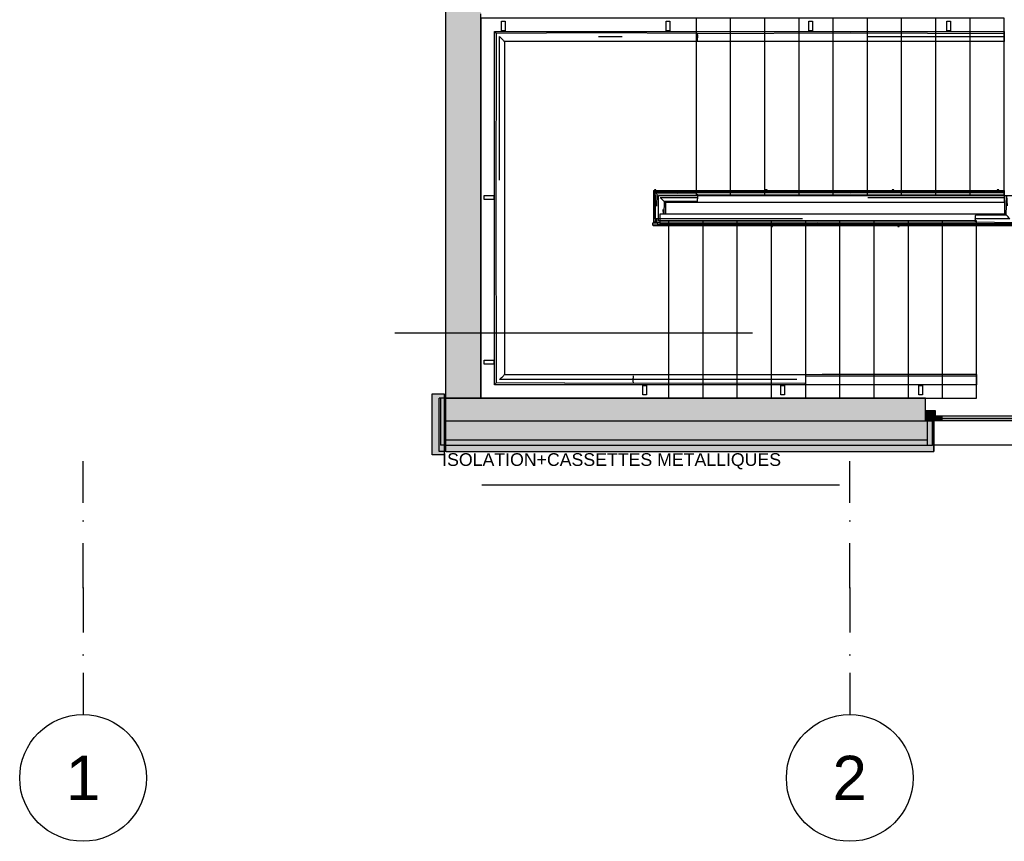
# Model space of a CAD drawing. Extents: x -24342 to 73038, y -9656 to 30949.
# Tile 19 of 170: x -36 to 741, y -3255 to -2606. Entities that reach past the tile are written whole.
import ezdxf
from ezdxf.enums import TextEntityAlignment as Align

# ---------------------------------------------------------------- set-up
doc = ezdxf.new("R2010")
doc.units = 0
for name, pattern in [('21.0032_xref_rdc_02_pro$0$Points tirets', [670.277762, 352.777767, -176.388884, 0, -141.111112]), ('21.0032_xref_rdc_02_pro$0$Tirets', [458.610928, 282.222247, -176.388681]), ('21.0032_xref_rdc_02_pro$0$Traits', [564.444447, 282.222223, -282.222223]), ('ACAD_ISO12W100', [21, 12, -3, 0, -3, 0, -3])]:
    doc.linetypes.add(name, pattern=pattern)
for name, color, linetype in [('0_XREF', 250, 'Continuous'), ('21.0032_xref_rdc_02_pro$0$02-01 File _ Axe.Construction', 251, 'Continuous'), ('21.0032_xref_rdc_02_pro$0$02-04 Mur.Construction', 251, 'Continuous'), ('21.0032_xref_rdc_02_pro$0$06-05 Texte 50ème 20ème - DCE.Texte', 251, 'Continuous'), ('21.0032_xref_rdc_02_pro$0$08-01 2D Dessin général.2D', 251, 'Continuous'), ('21.0032_xref_rdc_02_pro$0$08-01 contour hachures', 251, 'Continuous'), ('21.0032_xref_rdc_02_pro$0$A-FLOR-HRAL-OTLN.Modèle IFC', 251, 'Continuous'), ('21.0032_xref_rdc_02_pro$0$A-WALL-____-OTLN.Modèle IFC', 251, 'Continuous'), ('21.0032_xref_rdc_02_pro$0$Portes ARCHICAD', 251, 'Continuous'), ('21.0032_xref_rdc_02_pro$0$S-STRS-____-OTLN.Modèle IFC', 251, 'Continuous')]:
    doc.layers.add(name, color=color, linetype=linetype)
doc.styles.add('21.0032_xref_rdc_02_pro$0$STYLE_GENERE_5', font='arial.ttf')

# ---------------------------------------------------------------- blocks, each defined once
blk = doc.blocks.new('21.0032_xref_rdc_02_pro$0$Mur_35_1', base_point=(3140, -29050))
at = {"layer": '21.0032_xref_rdc_02_pro$0$A-WALL-____-OTLN.Modèle IFC', "linetype": 'Continuous'}
blk.add_hatch(color=256, dxfattribs=at).paths.add_polyline_path([(3000, -21380), (3000, -29050), (3280, -29050), (3280, -21380)])
at = {"layer": '21.0032_xref_rdc_02_pro$0$A-WALL-____-OTLN.Modèle IFC', "linetype": 'Continuous', "flags": 128}
for points in [[(3000, -21100), (3000, -29050)], [(3280, -29050), (3280, -26050)], [(3280, -29050), (3000, -29050)]]:
    blk.add_lwpolyline(points, dxfattribs=at)
blk = doc.blocks.new('21.0032_xref_rdc_02_pro$0$Mur_195_1', base_point=(3140, -21240))
at = {"layer": '21.0032_xref_rdc_02_pro$0$A-WALL-____-OTLN.Modèle IFC', "linetype": '21.0032_xref_rdc_02_pro$0$Tirets', "flags": 128}
for points in [[(3000, -21100), (3000, -29050)], [(3280, -29050), (3280, -21380)], [(3000, -29050), (3280, -29050)]]:
    blk.add_lwpolyline(points, dxfattribs=at)
blk = doc.blocks.new('21.0032_xref_rdc_02_pro$0$Porte double asymétrique 24[74]_1')
at = {"layer": '21.0032_xref_rdc_02_pro$0$Portes ARCHICAD', "linetype": 'Continuous'}
for points in [[(6788, -29149.7), (6788, -29229.7), (6856, -29229.7), (6856, -29189.7), (6868, -29189.7), (6868, -29149.7)], [(6856, -29189.7), (6856, -29229.7), (6916, -29229.7), (6916, -29189.7)], [(7578, -29229.7), (7578, -29189.7), (7518, -29189.7), (7518, -29229.7)], [(8508, -29149.7), (8508, -29189.7), (8520, -29189.7), (8520, -29229.7), (8588, -29229.7), (8588, -29149.7)], [(8480, -29229.7), (8480, -29289.7), (8520, -29289.7), (8520, -29229.7)], [(8520, -30171.7), (8520, -30111.7), (8480, -30111.7), (8480, -30171.7)]]:
    blk.add_hatch(color=256, dxfattribs=at).paths.add_polyline_path(points)
for p, q in [((6788, -29149.7), (6788, -29049.7)), ((8588, -29149.7), (8588, -29049.7)), ((6788, -29149.7), (6788, -29229.7)), ((6868, -29149.7), (6788, -29149.7)), ((6788, -29229.7), (6788, -29149.7)), ((6788, -29229.7), (6788, -29149.7)), ((6856, -29229.7), (6856, -29189.7)), ((6856, -29189.7), (6868, -29189.7)), ((6856, -29189.7), (6916, -29189.7)), ((6856, -29229.7), (6856, -29189.7)), ((6868, -29189.7), (6868, -29149.7)), ((6916, -29189.7), (6916, -29229.7)), ((7518, -29209.7), (6916, -29209.7)), ((7518, -29229.7), (7518, -29189.7)), ((7518, -29189.7), (7578, -29189.7)), ((7578, -29189.7), (7578, -29229.7)), ((8508, -29149.7), (8508, -29189.7)), ((8588, -29149.7), (8508, -29149.7)), ((8508, -29189.7), (8520, -29189.7)), ((8520, -29189.7), (8520, -29229.7)), ((8588, -29229.7), (8588, -29149.7)), ((8588, -29229.7), (8588, -29149.7)), ((8588, -29229.7), (8588, -29149.7)), ((6788, -29229.7), (6856, -29229.7)), ((6853, -29229.7), (6788, -29229.7)), ((6853, -29229.7), (6788, -29229.7)), ((6853, -29379.7), (6853, -29229.7)), ((6916, -29229.7), (6856, -29229.7)), ((7578, -29229.7), (7518, -29229.7)), ((8480, -29229.7), (8480, -29289.7)), ((8520, -29229.7), (8480, -29229.7)), ((8480, -29289.7), (8520, -29289.7)), ((8500, -30111.7), (8500, -29289.7)), ((8520, -29229.7), (8588, -29229.7)), ((8520, -29289.7), (8520, -29229.7)), ((8523, -29229.7), (8588, -29229.7)), ((8523, -29229.7), (8588, -29229.7)), ((8523, -29379.7), (8523, -29229.7)), ((6853, -29419.7), (6853, -29379.7)), ((6853, -29469.7), (6853, -29419.7)), ((8523, -29419.7), (8523, -29379.7)), ((8523, -29469.7), (8523, -29419.7)), ((8520, -30111.7), (8480, -30111.7)), ((8480, -30111.7), (8480, -30171.7)), ((8520, -30171.7), (8520, -30111.7)), ((8480, -30171.7), (8520, -30171.7))]:
    blk.add_line(p, q, dxfattribs=at)
at = {"layer": '21.0032_xref_rdc_02_pro$0$Portes ARCHICAD', "linetype": 'Continuous', "flags": 128}
for points in [[(7518, -29209.7), (6916, -29209.7), (6916, -29189.7), (7518, -29189.7)], [(7518, -29229.7), (6916, -29229.7), (6916, -29209.7), (7518, -29209.7)], [(8500, -30111.7), (8500, -29289.7), (8480, -29289.7), (8480, -30111.7)], [(8520, -30111.7), (8520, -29289.7), (8500, -29289.7), (8500, -30111.7)]]:
    blk.add_lwpolyline(points, close=True, dxfattribs=at)
at = {"layer": '21.0032_xref_rdc_02_pro$0$Portes ARCHICAD', "linetype": 'Continuous'}
blk.add_arc((8520, -29229.7), 942, 180, 270, dxfattribs=at)
blk = doc.blocks.new('21.0032_xref_rdc_02_pro$0$Porte double asymétrique 24[75]_1')
at = {"layer": '21.0032_xref_rdc_02_pro$0$Portes ARCHICAD', "linetype": 'Continuous'}
for points in [[(10519.1, -28473.6), (10476.7, -28516), (10505, -28544.3), (10547.4, -28501.9)], [(9881.3, -29168), (9923.7, -29125.5), (9895.4, -29097.3), (9853, -29139.7)], [(9865, -29219.7), (9865, -29179.7), (9853, -29179.7), (9853, -29139.7), (9785, -29139.7), (9785, -29219.7)], [(10795, -29139.7), (10795, -29179.7), (10855, -29179.7), (10855, -29139.7)], [(11517, -29179.7), (11517, -29139.7), (11457, -29139.7), (11457, -29179.7)], [(11585, -29219.7), (11585, -29139.7), (11517, -29139.7), (11517, -29179.7), (11505, -29179.7), (11505, -29219.7)]]:
    blk.add_hatch(color=256, dxfattribs=at).paths.add_polyline_path(points)
for p, q in [((10519.1, -28473.6), (10476.7, -28516)), ((10505, -28544.3), (10547.4, -28501.9)), ((10547.4, -28501.9), (10519.1, -28473.6)), ((10490.8, -28530.2), (9909.6, -29111.4)), ((10476.7, -28516), (10505, -28544.3)), ((9785, -29139.7), (9785, -29049.7)), ((11585, -29139.7), (11585, -29049.7)), ((9895.4, -29097.3), (9853, -29139.7)), ((9881.3, -29168), (9923.7, -29125.5)), ((9923.7, -29125.5), (9895.4, -29097.3)), ((9853, -29139.7), (9785, -29139.7)), ((9785, -29139.7), (9785, -29219.7)), ((9785, -29219.7), (9785, -29139.7)), ((9785, -29219.7), (9785, -29139.7)), ((9853, -29179.7), (9853, -29139.7)), ((9853, -29139.7), (9881.3, -29168)), ((9865, -29179.7), (9853, -29179.7)), ((9865, -29219.7), (9865, -29179.7)), ((10795, -29139.7), (10855, -29139.7)), ((10795, -29179.7), (10795, -29139.7)), ((10855, -29179.7), (10795, -29179.7)), ((10855, -29139.7), (10855, -29179.7)), ((10855, -29159.7), (11457, -29159.7)), ((11457, -29179.7), (11457, -29139.7)), ((11457, -29139.7), (11517, -29139.7)), ((11517, -29179.7), (11457, -29179.7)), ((11517, -29179.7), (11505, -29179.7)), ((11505, -29179.7), (11505, -29219.7)), ((11585, -29139.7), (11517, -29139.7)), ((11517, -29139.7), (11517, -29179.7)), ((11517, -29139.7), (11517, -29179.7)), ((11585, -29219.7), (11585, -29139.7)), ((11585, -29219.7), (11585, -29139.7)), ((11585, -29219.7), (11585, -29139.7)), ((9785, -29219.7), (9865, -29219.7)), ((9850, -29219.7), (9785, -29219.7)), ((9850, -29219.7), (9785, -29219.7)), ((9850, -29229.7), (9850, -29219.7)), ((9850, -29379.7), (9850, -29229.7)), ((11505, -29219.7), (11585, -29219.7)), ((11520, -29219.7), (11585, -29219.7)), ((11520, -29219.7), (11585, -29219.7)), ((11520, -29229.7), (11520, -29219.7)), ((11520, -29379.7), (11520, -29229.7)), ((9850, -29419.7), (9850, -29379.7)), ((9850, -29469.7), (9850, -29419.7)), ((11520, -29419.7), (11520, -29379.7)), ((11520, -29469.7), (11520, -29419.7))]:
    blk.add_line(p, q, dxfattribs=at)
at = {"layer": '21.0032_xref_rdc_02_pro$0$Portes ARCHICAD', "linetype": 'Continuous', "flags": 128}
for points in [[(10476.7, -28516), (9895.4, -29097.3), (9909.6, -29111.4), (10490.8, -28530.2)], [(10490.8, -28530.2), (9909.6, -29111.4), (9923.7, -29125.5), (10505, -28544.3)], [(10855, -29139.7), (11457, -29139.7), (11457, -29159.7), (10855, -29159.7)], [(10855, -29159.7), (11457, -29159.7), (11457, -29179.7), (10855, -29179.7)]]:
    blk.add_lwpolyline(points, close=True, dxfattribs=at)
at = {"layer": '21.0032_xref_rdc_02_pro$0$Portes ARCHICAD', "linetype": 'Continuous'}
blk.add_arc((9853, -29139.7), 942, 0, 45, dxfattribs=at)
blk = doc.blocks.new('21.0032_xref_rdc_02_pro$0$Mur_228_1', base_point=(3002, -29049.7))
at = {"layer": '21.0032_xref_rdc_02_pro$0$02-04 Mur.Construction', "linetype": 'Continuous'}
for points in [[(6788, -29049.7), (3002, -29049.7), (3002, -29229.7), (6788, -29229.7), (6788, -29149.7)], [(8588, -29049.7), (8588, -29149.7), (8588, -29229.7), (9810, -29229.7), (9810, -29219.7), (9785, -29219.7), (9785, -29139.7), (9785, -29049.7)], [(11585, -29219.7), (11560, -29219.7), (11560, -29229.7), (11778.3, -29229.7), (11778.3, -29049.7), (11585, -29049.7), (11585, -29139.7)], [(3002, -29229.7), (3002, -29379.7), (6803, -29379.7), (6803, -29229.7), (6788, -29229.7)], [(6803, -29419.7), (6843, -29419.7), (6843, -29229.7), (6803, -29229.7)], [(6843, -29469.7), (6853, -29469.7), (6853, -29229.7), (6843, -29229.7)], [(8533, -29469.7), (8533, -29229.7), (8523, -29229.7), (8523, -29469.7)], [(8573, -29419.7), (8573, -29229.7), (8533, -29229.7), (8533, -29419.7)], [(8573, -29229.7), (8573, -29379.7), (9810, -29379.7), (9810, -29229.7), (8588, -29229.7)], [(9810, -29419.7), (9850, -29419.7), (9850, -29219.7), (9810, -29219.7)], [(11560, -29419.7), (11560, -29219.7), (11520, -29219.7), (11520, -29419.7)], [(11778.3, -29229.7), (11560, -29229.7), (11560, -29379.7), (11778.3, -29379.7)], [(3002, -29379.7), (3002, -29419.7), (6803, -29419.7), (6803, -29379.7)], [(3002, -29469.7), (6843, -29469.7), (6843, -29419.7), (3002, -29419.7)], [(8533, -29469.7), (9850, -29469.7), (9850, -29419.7), (8533, -29419.7)], [(8573, -29379.7), (8573, -29419.7), (9810, -29419.7), (9810, -29379.7)], [(11520, -29469.7), (11778.3, -29469.7), (11778.3, -29419.7), (11520, -29419.7)], [(11560, -29419.7), (11778.3, -29419.7), (11778.3, -29379.7), (11560, -29379.7)]]:
    blk.add_hatch(color=256, dxfattribs=at).paths.add_polyline_path(points)
for p, q in [((6788, -29149.7), (6788, -29049.7)), ((8588, -29149.7), (8588, -29049.7)), ((9785, -29139.7), (9785, -29049.7)), ((11585, -29139.7), (11585, -29049.7)), ((6788, -29229.7), (6788, -29149.7)), ((8588, -29229.7), (8588, -29149.7)), ((9785, -29219.7), (9785, -29139.7)), ((11585, -29219.7), (11585, -29139.7)), ((3002, -29229.7), (6788, -29229.7)), ((6853, -29229.7), (6788, -29229.7)), ((6803, -29229.7), (6843, -29229.7)), ((6803, -29379.7), (6803, -29229.7)), ((6843, -29229.7), (6843, -29419.7)), ((6843, -29229.7), (6853, -29229.7)), ((6843, -29419.7), (6843, -29229.7)), ((6853, -29229.7), (6853, -29469.7)), ((6853, -29379.7), (6853, -29229.7)), ((8533, -29229.7), (8523, -29229.7)), ((8523, -29229.7), (8523, -29469.7)), ((8523, -29379.7), (8523, -29229.7)), ((8523, -29229.7), (8588, -29229.7)), ((8573, -29229.7), (8533, -29229.7)), ((8533, -29229.7), (8533, -29419.7)), ((8533, -29419.7), (8533, -29229.7)), ((8573, -29379.7), (8573, -29229.7)), ((8588, -29229.7), (9810, -29229.7)), ((9850, -29219.7), (9785, -29219.7)), ((9810, -29219.7), (9850, -29219.7)), ((9810, -29379.7), (9810, -29219.7)), ((9850, -29219.7), (9850, -29419.7)), ((9850, -29229.7), (9850, -29219.7)), ((9850, -29379.7), (9850, -29229.7)), ((11560, -29219.7), (11520, -29219.7)), ((11520, -29219.7), (11520, -29419.7)), ((11520, -29229.7), (11520, -29219.7)), ((11520, -29219.7), (11585, -29219.7)), ((11520, -29379.7), (11520, -29229.7)), ((11560, -29379.7), (11560, -29219.7)), ((11560, -29229.7), (11778.3, -29229.7)), ((3002, -29379.7), (6803, -29379.7)), ((3002, -29419.7), (6803, -29419.7)), ((6803, -29419.7), (6803, -29379.7)), ((6803, -29419.7), (6843, -29419.7)), ((6853, -29419.7), (6853, -29379.7)), ((6853, -29469.7), (6853, -29419.7)), ((8523, -29419.7), (8523, -29379.7)), ((8523, -29469.7), (8523, -29419.7)), ((8573, -29419.7), (8533, -29419.7)), ((8573, -29379.7), (9810, -29379.7)), ((8573, -29419.7), (8573, -29379.7)), ((8573, -29419.7), (9810, -29419.7)), ((9810, -29419.7), (9810, -29379.7)), ((9810, -29419.7), (9850, -29419.7)), ((9850, -29419.7), (9850, -29379.7)), ((9850, -29469.7), (9850, -29419.7)), ((11520, -29419.7), (11520, -29379.7)), ((11560, -29419.7), (11520, -29419.7)), ((11520, -29469.7), (11520, -29419.7)), ((11560, -29379.7), (11778.3, -29379.7)), ((11560, -29419.7), (11560, -29379.7)), ((11560, -29419.7), (11778.3, -29419.7)), ((6843, -29469.7), (6853, -29469.7)), ((8533, -29469.7), (8523, -29469.7))]:
    blk.add_line(p, q, dxfattribs=at)
at = {"layer": '21.0032_xref_rdc_02_pro$0$02-04 Mur.Construction', "linetype": 'Continuous', "flags": 128}
for points in [[(6788, -29049.7), (3002, -29049.7)], [(3002, -29229.7), (3002, -29049.7)], [(9785, -29049.7), (8588, -29049.7)], [(11778.3, -29049.7), (11585, -29049.7)], [(11778.3, -29229.7), (11778.3, -29049.7)], [(3002, -29379.7), (3002, -29229.7)], [(11778.3, -29379.7), (11778.3, -29229.7)], [(3002, -29419.7), (3002, -29379.7)], [(3002, -29469.7), (3002, -29419.7)], [(11778.3, -29419.7), (11778.3, -29379.7)], [(11778.3, -29469.7), (11778.3, -29419.7)], [(3002, -29469.7), (6843, -29469.7)], [(8533, -29469.7), (9850, -29469.7)], [(11520, -29469.7), (11778.3, -29469.7)]]:
    blk.add_lwpolyline(points, dxfattribs=at)
at = {"layer": '21.0032_xref_rdc_02_pro$0$Portes ARCHICAD', "linetype": 'Continuous'}
for name in ['21.0032_xref_rdc_02_pro$0$Porte double asymétrique 24[75]_1', '21.0032_xref_rdc_02_pro$0$Porte double asymétrique 24[74]_1']:
    blk.add_blockref(name, (0, 0), dxfattribs=at)
blk = doc.blocks.new('21.0032_xref_rdc_02_pro$0$Elément Modèle 20[460]_1', base_point=(3280, -29049.6))
at = {"layer": '21.0032_xref_rdc_02_pro$0$S-STRS-____-OTLN.Modèle IFC', "linetype": 'Continuous'}
for p, q in [((4686.2, -26050), (3280, -26050)), ((3280, -26050), (3280, -29049.6)), ((4980, -26050), (4686.2, -26050)), ((5250, -26050), (4980, -26050)), ((4980, -27450), (4980, -26050)), ((5520, -26050), (5250, -26050)), ((5250, -27450), (5250, -26050)), ((5790, -26050), (5520, -26050)), ((5520, -27450), (5520, -26050)), ((6060, -26050), (5790, -26050)), ((5790, -27450), (5790, -26050)), ((6330, -26050), (6060, -26050)), ((6060, -27450), (6060, -26050)), ((6600, -26050), (6330, -26050)), ((6330, -27450), (6330, -26050)), ((6870, -26050), (6600, -26050)), ((6600, -27450), (6600, -26050)), ((7140, -26050), (6870, -26050)), ((6870, -27450), (6870, -26050)), ((7410, -26050), (7140, -26050)), ((7140, -27450), (7140, -26050)), ((7410, -27450), (7410, -26050)), ((4680, -27650), (4680, -27450)), ((4680, -27450), (4686.2, -27450)), ((4686.2, -27450), (4980, -27450)), ((4980, -27450), (5250, -27450)), ((5250, -27450), (5520, -27450)), ((5520, -27450), (5790, -27450)), ((5790, -27450), (6060, -27450)), ((6060, -27450), (6330, -27450)), ((6330, -27450), (6600, -27450)), ((6600, -27450), (6870, -27450)), ((6870, -27450), (7140, -27450)), ((7140, -27450), (7410, -27450)), ((4760, -27650), (4680, -27650)), ((4760, -27650), (4760, -29049.6)), ((4783.8, -27650), (4760, -27650)), ((5030, -27650), (4783.8, -27650)), ((5300, -27650), (5030, -27650)), ((5030, -27650), (5030, -29049.6)), ((5570, -27650), (5300, -27650)), ((5300, -27650), (5300, -29049.6)), ((5840, -27650), (5570, -27650)), ((5570, -27650), (5570, -29049.6)), ((6110, -27650), (5840, -27650)), ((5840, -27650), (5840, -29049.6)), ((6380, -27650), (6110, -27650)), ((6110, -27650), (6110, -29049.6)), ((6650, -27650), (6380, -27650)), ((6380, -27650), (6380, -29049.6)), ((6920, -27650), (6650, -27650)), ((6650, -27650), (6650, -29049.6)), ((7190, -27650), (6920, -27650)), ((6920, -27650), (6920, -29049.6)), ((7190, -29049.6), (7190, -27650)), ((3280, -29049.6), (4760, -29049.6)), ((4760, -29049.6), (4783.8, -29049.6)), ((4783.8, -29049.6), (5030, -29049.6)), ((5030, -29049.6), (5300, -29049.6)), ((5300, -29049.6), (5570, -29049.6)), ((5570, -29049.6), (5840, -29049.6)), ((5840, -29049.6), (6110, -29049.6)), ((6110, -29049.6), (6380, -29049.6)), ((6380, -29049.6), (6650, -29049.6)), ((6650, -29049.6), (6920, -29049.6)), ((6920, -29049.6), (7190, -29049.6))]:
    blk.add_line(p, q, dxfattribs=at)
blk = doc.blocks.new('21.0032_xref_rdc_02_pro$0$Barrière 9[461]_1', base_point=(4634.6, -27695.4))
at = {"layer": '21.0032_xref_rdc_02_pro$0$A-FLOR-HRAL-OTLN.Modèle IFC', "linetype": 'Continuous'}
for p, q in [((4641.6, -27409.6), (4644.9, -27409.6)), ((4641.6, -27409.6), (4641.6, -27660.4)), ((4644.9, -27409.6), (4648.1, -27409.6)), ((4648.1, -27409.6), (4648.6, -27409.6)), ((4648.6, -27404.6), (4648.6, -27444.6)), ((4660.6, -27404.6), (4648.6, -27404.6)), ((4655.2, -27425.2), (4779, -27425.2)), ((4655.2, -27425.2), (4657.8, -27427.8)), ((4655.2, -27533.1), (4655.2, -27425.2)), ((4657.8, -27427.8), (4845.7, -27425.2)), ((4830.2, -27425.9), (4657.8, -27427.8)), ((4657.8, -27427.8), (4659, -27429)), ((4660.6, -27425.2), (4660.6, -27404.6)), ((4660.6, -27409.6), (4663.4, -27409.6)), ((4663.4, -27409.6), (4667.6, -27409.6)), ((4667.6, -27425.2), (4667.6, -27409.6)), ((4669.6, -27411.6), (4977.8, -27411.6)), ((4669.6, -27414.9), (4669.6, -27411.6)), ((4669.6, -27418.1), (4669.6, -27414.9)), ((4669.6, -27421.4), (4669.6, -27418.1)), ((4669.6, -27424.6), (4669.6, -27421.4)), ((4669.6, -27425.2), (4669.6, -27424.6)), ((4980, -27424.6), (4669.6, -27424.6)), ((4779, -27425.2), (4845.7, -27425.2)), ((4980, -27425.2), (4830.2, -27425.9)), ((4845.7, -27425.2), (4980, -27425.2)), ((4977.8, -27411.6), (5526.3, -27411.6)), ((4977.8, -27411.6), (4978.3, -27414.9)), ((4978.3, -27414.9), (4978.9, -27418.1)), ((4978.9, -27418.1), (4979.4, -27420.8)), ((4979.4, -27420.8), (4979.4, -27421.4)), ((4979.4, -27421.4), (4980, -27424.6)), ((4980, -27424.6), (4979.9, -27425.2)), ((5526.3, -27424.6), (4980, -27424.6)), ((4980, -27425.2), (6065.1, -27425.2)), ((5526.3, -27404.6), (5526.3, -27425.2)), ((5538.3, -27404.6), (5526.3, -27404.6)), ((5538.3, -27425.2), (5538.3, -27404.6)), ((5538.3, -27411.6), (6526.3, -27411.6)), ((6526.3, -27424.6), (5538.3, -27424.6)), ((6065.1, -27425.2), (6327.4, -27425.2)), ((6327.4, -27425.2), (7410, -27425.2)), ((6526.3, -27404.6), (6526.3, -27425.2)), ((6538.3, -27404.6), (6526.3, -27404.6)), ((6538.3, -27425.2), (6538.3, -27404.6)), ((6538.3, -27411.6), (7354, -27411.6)), ((7354, -27424.6), (6538.3, -27424.6)), ((7354, -27404.6), (7354, -27425.2)), ((7366, -27404.6), (7354, -27404.6)), ((7366, -27425.2), (7366, -27404.6)), ((7366, -27411.6), (7410, -27411.6)), ((7410, -27424.6), (7366, -27424.6)), ((7410, -27411.6), (7410, -27414.9)), ((7410, -27414.9), (7410, -27418.1)), ((7410, -27418.1), (7410, -27421.4)), ((7410, -27421.4), (7410, -27424.6)), ((7410, -27424.6), (7410, -27425.2)), ((7410, -27425.2), (7410, -27429)), ((4648.6, -27444.6), (4655.2, -27444.6)), ((4654.6, -27444.6), (4654.6, -27660.4)), ((4659, -27429), (4660.4, -27430.4)), ((4660.4, -27430.4), (4662.7, -27432.7)), ((4662.7, -27432.7), (4665.7, -27435.7)), ((4665.7, -27435.7), (4666.5, -27436.5)), ((4666.5, -27436.5), (4670.3, -27440.3)), ((4666.8, -27535.6), (4670.3, -27440.3)), ((4828.6, -27437), (4670.3, -27440.3)), ((4695.2, -27465.2), (4822.9, -27465.2)), ((4695.2, -27465.2), (4701.1, -27471.1)), ((4701.1, -27471.1), (4703, -27473)), ((4703, -27473), (4710.8, -27480.8)), ((4710.8, -27480.8), (4718.7, -27488.7)), ((4718.7, -27488.7), (4726.5, -27496.5)), ((4726.5, -27496.5), (4722, -27594.8)), ((4985.6, -27496.5), (4726.5, -27496.5)), ((4726.5, -27496.5), (4730.8, -27500.8)), ((4730.8, -27500.8), (4735.2, -27505.2)), ((4980, -27505.2), (4735.2, -27505.2)), ((4735.2, -27505.2), (4735.2, -27594.8)), ((4822.9, -27465.2), (4988.9, -27465.2)), ((4987, -27440.3), (4828.6, -27437)), ((6067.5, -27505.2), (4980, -27505.2)), ((4986.4, -27488.7), (4985.6, -27496.5)), ((4987.2, -27480.8), (4986.4, -27488.7)), ((4987, -27440.3), (6199.6, -27436.9)), ((4987, -27440.3), (4987.5, -27447)), ((4988.1, -27472.7), (4987.2, -27480.8)), ((4987.5, -27447), (4987.9, -27452.7)), ((4987.9, -27452.7), (4988, -27453.6)), ((4988, -27453.6), (4988.3, -27457.3)), ((4988.3, -27471.1), (4988.1, -27472.7)), ((4988.3, -27457.3), (4988.9, -27465.2)), ((4988.9, -27465.2), (4988.3, -27471.1)), ((6324.9, -27505.2), (6067.5, -27505.2)), ((6199.6, -27436.9), (7410, -27440.3)), ((7410, -27505.2), (6324.9, -27505.2)), ((6333.9, -27465.2), (7410, -27465.2)), ((7410, -27429), (7410, -27432.7)), ((7410, -27432.7), (7410, -27436.5)), ((7410, -27436.5), (7410, -27440.3)), ((7410, -27440.3), (7410, -27452.7)), ((7410, -27452.7), (7410, -27457.3)), ((7410, -27457.3), (7410, -27465.2)), ((7410, -27465.2), (7410, -27472.7)), ((7410, -27472.7), (7410, -27480.8)), ((7410, -27480.8), (7410, -27488.7)), ((7410, -27488.7), (7410, -27496.5)), ((7410, -27496.5), (7410, -27500.8)), ((7410, -27500.8), (7410, -27502.4)), ((7410, -27502.4), (7410, -27505.2)), ((7414.8, -27450), (7418.6, -27450)), ((7414.8, -27594.8), (7414.8, -27450)), ((7418.6, -27450), (7422.3, -27450)), ((7422.3, -27450), (7426.1, -27450)), ((7423.5, -27603.5), (7429.9, -27450)), ((7426.1, -27450), (7429.9, -27450)), ((7429.9, -27450), (7442.3, -27450)), ((7434, -27530.7), (7429.9, -27450)), ((7442.3, -27450), (7446.9, -27450)), ((7446.9, -27450), (7454.8, -27450)), ((7454.8, -27450), (7462.6, -27450)), ((7462.6, -27450), (7470.4, -27450)), ((7470.4, -27450), (7478.2, -27450)), ((7478.2, -27450), (7486.1, -27450)), ((7486.1, -27450), (7490.4, -27450)), ((7490.4, -27450), (7494.8, -27450)), ((7494.8, -27450), (7494.8, -27551.3)), ((7494.8, -27450), (7495.4, -27450)), ((7515.4, -27494), (7494.8, -27494)), ((7495.4, -27450), (7497.8, -27450)), ((7495.4, -27494), (7495.4, -27450)), ((7497.8, -27450), (7501.9, -27450)), ((7501.9, -27450), (7505.1, -27450)), ((7505.1, -27450), (7508.4, -27450)), ((7508.4, -27494), (7508.4, -27450)), ((7515.4, -27506), (7515.4, -27494)), ((4655.2, -27537.7), (4655.2, -27533.1)), ((4655.2, -27634.8), (4655.2, -27537.7)), ((4716, -27561.7), (4717.9, -27594.8)), ((7483.2, -27556.7), (7479.7, -27659.7)), ((7494.8, -27506), (7515.4, -27506)), ((7494.8, -27551.3), (7494.8, -27563.1)), ((7494.8, -27563.1), (7494.8, -27674.8)), ((7495.4, -27655.4), (7495.4, -27506)), ((7508.4, -27690.4), (7508.4, -27506)), ((4644.9, -27660.4), (4641.6, -27660.4)), ((4648.1, -27660.4), (4644.9, -27660.4)), ((4652.3, -27660.4), (4648.1, -27660.4)), ((4654.6, -27660.4), (4652.3, -27660.4)), ((4657.8, -27660.4), (4654.6, -27660.4)), ((4659.6, -27634.8), (4655.2, -27634.8)), ((4661.1, -27660.4), (4657.8, -27660.4)), ((4663.9, -27634.8), (4659.6, -27634.8)), ((4664.3, -27660.4), (4661.1, -27660.4)), ((4671.8, -27634.8), (4663.9, -27634.8)), ((4667.6, -27660.4), (4664.3, -27660.4)), ((4667.6, -27660.4), (4667.6, -27634.8)), ((4679.6, -27634.8), (4671.8, -27634.8)), ((4687.4, -27634.8), (4679.6, -27634.8)), ((4695.2, -27634.8), (4687.4, -27634.8)), ((4695.2, -27597.5), (4695.2, -27594.8)), ((4695.2, -27594.8), (5827.2, -27594.8)), ((4695.2, -27599.2), (4695.2, -27597.5)), ((4695.2, -27603.5), (4695.2, -27599.2)), ((4695.2, -27611.3), (4695.2, -27603.5)), ((4695.2, -27619.2), (4695.2, -27611.3)), ((4695.2, -27627.4), (4695.2, -27619.2)), ((4695.2, -27634.8), (4695.2, -27627.4)), ((4695.2, -27642.6), (4695.2, -27634.8)), ((5818.3, -27634.8), (4695.2, -27634.8)), ((4695.2, -27647.3), (4695.2, -27642.6)), ((4695.2, -27659.7), (4695.2, -27647.3)), ((4695.2, -27663.5), (4695.2, -27659.7)), ((5938, -27663.1), (4695.2, -27659.7)), ((5827.2, -27594.8), (6055.5, -27594.8)), ((7183, -27659.7), (5938, -27663.1)), ((6055.5, -27594.8), (7190, -27594.8)), ((7181.1, -27634.8), (7181.7, -27628.7)), ((7181.7, -27642.6), (7181.1, -27634.8)), ((7331.5, -27634.8), (7181.1, -27634.8)), ((7181.7, -27628.7), (7181.9, -27627.4)), ((7182, -27646.7), (7181.7, -27642.6)), ((7181.9, -27627.4), (7182.8, -27619.2)), ((7182.1, -27647.3), (7182, -27646.7)), ((7182.5, -27653.2), (7182.1, -27647.3)), ((7183, -27659.7), (7182.5, -27653.2)), ((7182.8, -27619.2), (7183.6, -27611.3)), ((7331.4, -27663), (7183, -27659.7)), ((7183.6, -27611.3), (7184.4, -27603.5)), ((7184.4, -27603.5), (7423.5, -27603.5)), ((7190, -27594.8), (7414.8, -27594.8)), ((7331.4, -27663), (7479.7, -27659.7)), ((7454.8, -27634.8), (7331.5, -27634.8)), ((7419.2, -27599.2), (7414.8, -27594.8)), ((7423.5, -27603.5), (7419.2, -27599.2)), ((7431.3, -27611.3), (7423.5, -27603.5)), ((7439.2, -27619.2), (7431.3, -27611.3)), ((7447, -27627), (7439.2, -27619.2)), ((7448.7, -27628.7), (7447, -27627)), ((7454.8, -27634.8), (7448.7, -27628.7)), ((7483.5, -27663.5), (7479.7, -27659.7)), ((7501.4, -27655.4), (7494.8, -27655.4)), ((7501.4, -27695.4), (7501.4, -27655.4)), ((4674.6, -27669.4), (4634.6, -27669.4)), ((4634.6, -27669.4), (4634.6, -27681.4)), ((4634.6, -27681.4), (4674.6, -27681.4)), ((4639.6, -27665.7), (4639.6, -27662.4)), ((4695.2, -27662.4), (4639.6, -27662.4)), ((4639.6, -27668.9), (4639.6, -27665.7)), ((4639.6, -27669.4), (4639.6, -27668.9)), ((4639.6, -27681.9), (4639.6, -27681.4)), ((4639.6, -27685.1), (4639.6, -27681.9)), ((4639.6, -27688.4), (4639.6, -27685.1)), ((5569, -27688.4), (4639.6, -27688.4)), ((4674.6, -27681.4), (4674.6, -27669.4)), ((4674.6, -27675.4), (5569, -27675.4)), ((4695.2, -27667.3), (4695.2, -27663.5)), ((4695.2, -27671), (4695.2, -27667.3)), ((4695.2, -27674.8), (4695.2, -27671)), ((5824.8, -27674.8), (4695.2, -27674.8)), ((5569, -27674.8), (5569, -27695.4)), ((5569, -27695.4), (5581, -27695.4)), ((5581, -27695.4), (5581, -27674.8)), ((5581, -27675.4), (6569, -27675.4)), ((6569, -27688.4), (5581, -27688.4)), ((6058, -27674.8), (5824.8, -27674.8)), ((7190, -27674.8), (6058, -27674.8)), ((6569, -27674.8), (6569, -27695.4)), ((6569, -27695.4), (6581, -27695.4)), ((6581, -27695.4), (6581, -27674.8)), ((6581, -27675.4), (7190, -27675.4)), ((7192.2, -27688.4), (6581, -27688.4)), ((7190, -27674.8), (7331.5, -27674.1)), ((7190, -27675.4), (7190.1, -27674.8)), ((7320.1, -27674.8), (7190, -27674.8)), ((7190.5, -27678.5), (7190, -27675.4)), ((7190, -27675.4), (7480.4, -27675.4)), ((7190.7, -27679.4), (7190.5, -27678.5)), ((7191.1, -27681.9), (7190.7, -27679.4)), ((7191.7, -27685.1), (7191.1, -27681.9)), ((7192.2, -27688.4), (7191.7, -27685.1)), ((7480.4, -27688.4), (7192.2, -27688.4)), ((7492.1, -27672.1), (7320.1, -27674.8)), ((7375.6, -27674.8), (7320.1, -27674.8)), ((7331.5, -27674.1), (7492.1, -27672.1)), ((7494.8, -27674.8), (7375.6, -27674.8)), ((7480.4, -27674.8), (7480.4, -27675.4)), ((7480.4, -27675.4), (7480.4, -27678.6)), ((7480.4, -27678.6), (7480.4, -27681.9)), ((7480.4, -27681.9), (7480.4, -27685.1)), ((7480.4, -27685.1), (7480.4, -27688.4)), ((7482.4, -27674.8), (7482.4, -27690.4)), ((7486.5, -27690.4), (7482.4, -27690.4)), ((7484.6, -27664.6), (7483.5, -27663.5)), ((7487.3, -27667.3), (7484.6, -27664.6)), ((7489.4, -27690.4), (7486.5, -27690.4)), ((7489.4, -27669.4), (7487.3, -27667.3)), ((7491, -27671), (7489.4, -27669.4)), ((7489.4, -27674.8), (7489.4, -27695.4)), ((7489.4, -27695.4), (7501.4, -27695.4)), ((7492.1, -27672.1), (7491, -27671)), ((7494.8, -27674.8), (7492.1, -27672.1)), ((7501.9, -27690.4), (7501.4, -27690.4)), ((7505.1, -27690.4), (7501.9, -27690.4)), ((7508.4, -27690.4), (7505.1, -27690.4))]:
    blk.add_line(p, q, dxfattribs=at)
blk = doc.blocks.new('21.0032_xref_rdc_02_pro$0$Barrière 10[462]_1', base_point=(3305.4, -29024.2))
at = {"layer": '21.0032_xref_rdc_02_pro$0$A-FLOR-HRAL-OTLN.Modèle IFC', "linetype": 'Continuous'}
for p, q in [((3441.1, -26151), (3441.1, -26075.4)), ((3441.1, -26075.4), (3471.1, -26075.4)), ((3471.1, -26075.4), (3471.1, -26151)), ((4741.1, -26151), (4741.1, -26075.4)), ((4741.1, -26075.4), (4771.1, -26075.4)), ((4771.1, -26075.4), (4771.1, -26151)), ((5866.5, -26151), (5866.5, -26075.4)), ((5866.5, -26075.4), (5896.5, -26075.4)), ((5896.5, -26075.4), (5896.5, -26151)), ((6955.5, -26151), (6955.5, -26075.4)), ((6955.5, -26075.4), (6985.5, -26075.4)), ((6985.5, -26075.4), (6985.5, -26151)), ((3386, -26156), (3971.9, -26156)), ((3386, -26156), (4005.2, -26156.6)), ((3386, -26156), (3389.7, -26159.7)), ((3386, -27369.7), (3386, -26156)), ((3389.7, -26159.7), (3390.8, -26160.8)), ((3390.8, -26160.8), (3393.5, -26163.5)), ((3393.5, -26163.5), (3395.7, -26165.7)), ((3395.7, -26165.7), (3397.3, -26167.3)), ((3397.3, -26167.3), (3401.1, -26171.1)), ((3401.1, -26171.1), (3397.7, -27549.8)), ((4194, -26167.7), (3401.1, -26171.1)), ((3441.1, -26156), (3441.1, -26151)), ((3471.1, -26151), (3441.1, -26151)), ((3471.1, -26151), (3471.1, -26156)), ((3971.9, -26156), (4384.9, -26156)), ((4987, -26171.1), (4194, -26167.7)), ((4384.9, -26156), (4980, -26156)), ((4741.1, -26156), (4741.1, -26151)), ((4771.1, -26151), (4741.1, -26151)), ((4771.1, -26151), (4771.1, -26156)), ((4980, -26156), (6065.1, -26156)), ((4987, -26171.1), (6199.6, -26167.7)), ((4987, -26171.1), (4987.5, -26178.2)), ((4987.5, -26178.2), (4987.9, -26183.5)), ((4987.9, -26183.5), (4988.1, -26185.3)), ((5866.5, -26156), (5866.5, -26151)), ((5896.5, -26151), (5866.5, -26151)), ((5896.5, -26151), (5896.5, -26156)), ((6065.1, -26156), (6327.4, -26156)), ((6199.6, -26167.7), (7410, -26171.1)), ((6327.4, -26156), (7410, -26156)), ((6955.5, -26156), (6955.5, -26151)), ((6985.5, -26151), (6955.5, -26151)), ((6985.5, -26151), (6985.5, -26156)), ((7410, -26156), (7410, -26159.8)), ((7410, -26159.8), (7410, -26163.5)), ((7410, -26163.5), (7410, -26167.3)), ((7410, -26167.3), (7410, -26171.1)), ((7410, -26171.1), (7410, -26183.5)), ((7410, -26183.5), (7410, -26188.1)), ((3426, -26196), (3433.8, -26203.8)), ((3426, -27329.7), (3426, -26196)), ((3433.8, -26203.8), (3436.2, -26206.2)), ((3436.2, -26206.2), (3441.6, -26211.6)), ((3441.6, -26211.6), (3449.5, -26219.5)), ((3449.5, -26219.5), (3457.3, -26227.3)), ((3457.3, -26227.3), (3461.6, -26231.6)), ((3461.6, -26231.6), (3463.1, -26233.1)), ((3463.1, -26233.1), (3464.1, -26234.1)), ((3464.1, -26234.1), (3466, -26236)), ((4223, -26236), (3466, -26236)), ((3466, -26236), (3466, -27312.5)), ((4207.5, -26196), (4393.9, -26196)), ((4390.8, -26236), (4223, -26236)), ((4980, -26236), (4390.8, -26236)), ((6067.5, -26236), (4980, -26236)), ((4986.4, -26219.5), (4985.6, -26227.3)), ((4987.2, -26211.6), (4986.4, -26219.5)), ((4988.1, -26203.8), (4987.2, -26211.6)), ((4988.1, -26185.3), (4988.3, -26188.1)), ((4988.9, -26196), (4988.1, -26203.5)), ((4988.1, -26203.5), (4988.1, -26203.8)), ((4988.3, -26188.1), (4988.9, -26196)), ((6324.9, -26236), (6067.5, -26236)), ((7410, -26236), (6324.9, -26236)), ((6333.9, -26196), (7410, -26196)), ((7410, -26188.1), (7410, -26196)), ((7410, -26196), (7410, -26203.5)), ((7410, -26203.5), (7410, -26211.6)), ((7410, -26211.6), (7410, -26219.5)), ((7410, -26219.5), (7410, -26227.3)), ((7410, -26227.3), (7410, -26231.6)), ((7410, -26231.6), (7410, -26233.2)), ((7410, -26233.2), (7410, -26236)), ((3466, -27312.5), (3466, -27335.6)), ((3466, -27335.6), (3466, -28863.6)), ((3386, -27392.5), (3386, -27369.7)), ((3386, -28943.6), (3386, -27392.5)), ((3305.4, -27450.9), (3381, -27450.9)), ((3305.4, -27480.9), (3305.4, -27450.9)), ((3381, -27480.9), (3305.4, -27480.9)), ((3381, -27450.9), (3386, -27450.9)), ((3381, -27450.9), (3381, -27480.9)), ((3386, -27480.9), (3381, -27480.9)), ((3397.7, -27549.8), (3401.1, -28928.5)), ((3305.4, -28750.9), (3381, -28750.9)), ((3305.4, -28780.9), (3305.4, -28750.9)), ((3381, -28780.9), (3305.4, -28780.9)), ((3381, -28750.9), (3386, -28750.9)), ((3381, -28750.9), (3381, -28780.9)), ((3386, -28780.9), (3381, -28780.9)), ((3426, -28903.6), (3433.8, -28895.8)), ((3910.1, -28903.6), (3426, -28903.6)), ((3433.8, -28895.8), (3441.6, -28887.9)), ((3441.6, -28887.9), (3449.5, -28880.1)), ((3449.5, -28880.1), (3457.3, -28872.3)), ((3457.3, -28872.3), (3461.6, -28867.9)), ((3461.6, -28867.9), (3463.1, -28866.5)), ((3463.1, -28866.5), (3463.7, -28865.9)), ((3463.7, -28865.9), (3466, -28863.6)), ((3466, -28863.6), (4005.9, -28863.6)), ((3985.9, -28903.6), (3910.1, -28903.6)), ((4481.1, -28903.6), (3985.9, -28903.6)), ((4005.9, -28863.6), (4013.1, -28863.6)), ((4013.1, -28863.6), (4490, -28863.6)), ((4481.1, -28903.6), (4481.9, -28895.8)), ((4481.6, -28910), (4481.1, -28903.6)), ((5772.3, -28903.6), (4481.1, -28903.6)), ((4481.9, -28895.8), (4482.8, -28887.9)), ((4482.8, -28887.9), (4483.6, -28880.1)), ((4483.6, -28880.1), (4484.4, -28872.3)), ((4490, -28863.6), (5770, -28863.6)), ((5770, -28863.6), (5907.7, -28863.6)), ((7190, -28878.6), (5837.4, -28875.4)), ((5907.7, -28863.6), (7190, -28863.6)), ((7190, -28863.6), (5973.6, -28864.2)), ((7190, -28863.6), (7190, -28867.3)), ((7190, -28867.3), (7190, -28871.1)), ((7190, -28871.1), (7190, -28874.9)), ((7190, -28874.9), (7190, -28878.6)), ((7190, -28878.6), (7190, -28891.1)), ((7190, -28891.1), (7190, -28903.6)), ((7190, -28903.6), (7190, -28911.4)), ((3386, -28943.6), (3389.7, -28939.9)), ((3874.2, -28943.6), (3386, -28943.6)), ((3389.7, -28939.9), (3389.8, -28939.8)), ((3389.8, -28939.8), (3393.5, -28936.1)), ((3393.5, -28936.1), (3397.3, -28932.3)), ((3397.3, -28932.3), (3401.1, -28928.5)), ((3941, -28931.9), (3401.1, -28928.5)), ((3881.2, -28943.6), (3874.2, -28943.6)), ((4490, -28943.6), (3881.2, -28943.6)), ((3941, -28931.9), (4483, -28928.5)), ((4481.7, -28911.1), (4481.6, -28910)), ((4482.1, -28916.1), (4481.7, -28911.1)), ((4483, -28928.5), (4482.1, -28916.1)), ((4483, -28928.5), (5835.7, -28931.9)), ((5774.6, -28943.6), (4490, -28943.6)), ((4557.4, -28948.6), (4557.4, -28943.6)), ((4557.4, -29024.2), (4557.4, -28948.6)), ((4557.4, -28948.6), (4587.4, -28948.6)), ((4587.4, -28943.6), (4587.4, -28948.6)), ((4587.4, -28948.6), (4587.4, -29024.2)), ((5646.5, -28948.6), (5646.5, -28943.6)), ((5646.5, -29024.2), (5646.5, -28948.6)), ((5646.5, -28948.6), (5676.5, -28948.6)), ((5676.5, -28943.6), (5676.5, -28948.6)), ((5676.5, -28948.6), (5676.5, -29024.2)), ((5907.7, -28943.6), (5774.6, -28943.6)), ((7190, -28943.6), (5907.7, -28943.6)), ((6735.5, -28948.6), (6735.5, -28943.6)), ((6735.5, -29024.2), (6735.5, -28948.6)), ((6735.5, -28948.6), (6765.5, -28948.6)), ((6765.5, -28943.6), (6765.5, -28948.6)), ((6765.5, -28948.6), (6765.5, -29024.2)), ((7190, -28911.4), (7190, -28919.2)), ((7190, -28919.2), (7190, -28927)), ((7190, -28927), (7190, -28934.9)), ((7190, -28934.9), (7190, -28939.2)), ((7190, -28939.2), (7190, -28943.6)), ((4587.4, -29024.2), (4557.4, -29024.2)), ((5676.5, -29024.2), (5646.5, -29024.2)), ((6765.5, -29024.2), (6735.5, -29024.2))]:
    blk.add_line(p, q, dxfattribs=at)
blk = doc.blocks.new('21.0032_xref_rdc_02_pro$0$Marque grille standard[689]_1', base_point=(140, -31547.1))
at = {"layer": '21.0032_xref_rdc_02_pro$0$02-01 File _ Axe.Construction', "linetype": '21.0032_xref_rdc_02_pro$0$Points tirets'}
for q in [(140, -29547.1), (140, -31547.1)]:
    blk.add_line((140, -30547.1), q, dxfattribs=at)
at = {"layer": '21.0032_xref_rdc_02_pro$0$02-01 File _ Axe.Construction', "linetype": 'Continuous'}
blk.add_circle((140, -32047.1), 500, dxfattribs=at)
at = {"layer": '21.0032_xref_rdc_02_pro$0$02-01 File _ Axe.Construction', "linetype": '21.0032_xref_rdc_02_pro$0$Points tirets'}
blk.add_point((140, -30547.1), dxfattribs=at)
blk.add_point((140, -30547.1), dxfattribs=at)
at = {"layer": '21.0032_xref_rdc_02_pro$0$02-01 File _ Axe.Construction', "style": '21.0032_xref_rdc_02_pro$0$STYLE_GENERE_5'}
for tag, p in [('AC_MarkerText_1_1', (140, 1137.2)), ('AC_MarkerText_1_0', (140, -31872.1))]:
    blk.add_attdef(tag, text='', height=350, rotation=360, dxfattribs=at).set_placement(p, align=Align.TOP_CENTER)
blk = doc.blocks.new('21.0032_xref_rdc_02_pro$0$Marque grille standard[690]_1', base_point=(6190, -31547.1))
at = {"layer": '21.0032_xref_rdc_02_pro$0$02-01 File _ Axe.Construction', "linetype": '21.0032_xref_rdc_02_pro$0$Points tirets'}
for q in [(6190, -29547.1), (6190, -31547.1)]:
    blk.add_line((6190, -30547.1), q, dxfattribs=at)
at = {"layer": '21.0032_xref_rdc_02_pro$0$02-01 File _ Axe.Construction', "linetype": 'Continuous'}
blk.add_circle((6190, -32047.1), 500, dxfattribs=at)
at = {"layer": '21.0032_xref_rdc_02_pro$0$02-01 File _ Axe.Construction', "linetype": '21.0032_xref_rdc_02_pro$0$Points tirets'}
blk.add_point((6190, -30547.1), dxfattribs=at)
blk.add_point((6190, -30547.1), dxfattribs=at)
at = {"layer": '21.0032_xref_rdc_02_pro$0$02-01 File _ Axe.Construction', "style": '21.0032_xref_rdc_02_pro$0$STYLE_GENERE_5'}
for tag, p in [('AC_MarkerText_1_1', (6190, 1137.2)), ('AC_MarkerText_1_0', (6190, -31872.1))]:
    blk.add_attdef(tag, text='', height=350, rotation=360, dxfattribs=at).set_placement(p, align=Align.TOP_CENTER)
blk = doc.blocks.new('21.0032_xref_rdc_02_pro')
at = {"layer": '21.0032_xref_rdc_02_pro$0$08-01 2D Dessin général.2D', "linetype": 'Continuous'}
blk.add_hatch(color=256, dxfattribs=at).paths.add_polyline_path([(289.6, -2901.6), (299, -2901.6), (299, -2949.66), (289.6, -2949.66)])
for p, q in [((295, -2946.97), (295, -2904.97)), ((300, -2904.97), (295, -2904.97)), ((296, -2904.97), (296, -2941.97)), ((300, -2904.97), (296, -2904.97)), ((300, -2941.97), (296, -2941.97)), ((684.6, -2941.83), (852.72, -2941.83)), ((300, -2946.97), (295, -2946.97))]:
    blk.add_line(p, q, dxfattribs=at)
at = {"layer": '21.0032_xref_rdc_02_pro$0$08-01 2D Dessin général.2D', "linetype": 'Continuous', "flags": 128}
blk.add_lwpolyline([(289.6, -2901.6), (299, -2901.6), (299, -2949.66), (289.6, -2949.66)], close=True, dxfattribs=at)
at = {"layer": '21.0032_xref_rdc_02_pro$0$08-01 contour hachures', "linetype": '21.0032_xref_rdc_02_pro$0$Traits', "flags": 128}
blk.add_lwpolyline([(259.96, -2853.44), (1221.96, -2853.44), (1221.96, -2973.65), (259.96, -2973.65)], close=True, dxfattribs=at)
at = {"layer": '21.0032_xref_rdc_02_pro$0$02-01 File _ Axe.Construction', "linetype": 'Continuous'}
ref = blk.add_blockref('21.0032_xref_rdc_02_pro$0$Marque grille standard[689]_1', (14, -3154.71), dxfattribs=dict(at, xscale=0.1, yscale=0.1, zscale=0.1))
ref.add_attrib('AC_MarkerText_1', '1', dxfattribs={"height": 35, "style": '21.0032_xref_rdc_02_pro$0$STYLE_GENERE_5'}).set_placement((14, -3187.21), align=Align.TOP_CENTER)
ref = blk.add_blockref('21.0032_xref_rdc_02_pro$0$Marque grille standard[690]_1', (619, -3154.71), dxfattribs=dict(at, xscale=0.1, yscale=0.1, zscale=0.1))
ref.add_attrib('AC_MarkerText_1', '2', dxfattribs={"height": 35, "style": '21.0032_xref_rdc_02_pro$0$STYLE_GENERE_5'}).set_placement((619, -3187.21), align=Align.TOP_CENTER)
at = {"layer": '21.0032_xref_rdc_02_pro$0$02-04 Mur.Construction', "xscale": 0.1, "yscale": 0.1, "zscale": 0.1}
blk.add_blockref('21.0032_xref_rdc_02_pro$0$Mur_228_1', (300.2, -2904.97), dxfattribs=at)
at = {"layer": '21.0032_xref_rdc_02_pro$0$A-FLOR-HRAL-OTLN.Modèle IFC', "linetype": 'Continuous', "xscale": 0.1, "yscale": 0.1, "zscale": 0.1}
for name, p in [('21.0032_xref_rdc_02_pro$0$Barrière 10[462]_1', (330.54, -2902.42)), ('21.0032_xref_rdc_02_pro$0$Barrière 9[461]_1', (463.46, -2769.54))]:
    blk.add_blockref(name, p, dxfattribs=at)
at = {"layer": '21.0032_xref_rdc_02_pro$0$A-WALL-____-OTLN.Modèle IFC', "xscale": 0.1, "yscale": 0.1, "zscale": 0.1}
for name, p in [('21.0032_xref_rdc_02_pro$0$Mur_35_1', (314, -2905)), ('21.0032_xref_rdc_02_pro$0$Mur_195_1', (314, -2124))]:
    blk.add_blockref(name, p, dxfattribs=at)
at = {"layer": '21.0032_xref_rdc_02_pro$0$S-STRS-____-OTLN.Modèle IFC', "linetype": 'Continuous', "xscale": 0.1, "yscale": 0.1, "zscale": 0.1}
blk.add_blockref('21.0032_xref_rdc_02_pro$0$Elément Modèle 20[460]_1', (328, -2904.96), dxfattribs=at)
at = {"layer": '21.0032_xref_rdc_02_pro$0$06-05 Texte 50ème 20ème - DCE.Texte', "linetype": 'Continuous', "insert": (431.12, -2954.8), "char_height": 10, "attachment_point": 5, "style": '21.0032_xref_rdc_02_pro$0$STYLE_GENERE_5'}
blk.add_mtext('\\A1;ISOLATION+CASSETTES METALLIQUES', dxfattribs=at)

msp = doc.modelspace()

# ---------------------------------------------------------------- block references
at = {"layer": '0_XREF', "linetype": 'ACAD_ISO12W100'}
msp.add_blockref('21.0032_xref_rdc_02_pro', (0, 0), dxfattribs=at)

doc.saveas('drawing.dxf')
